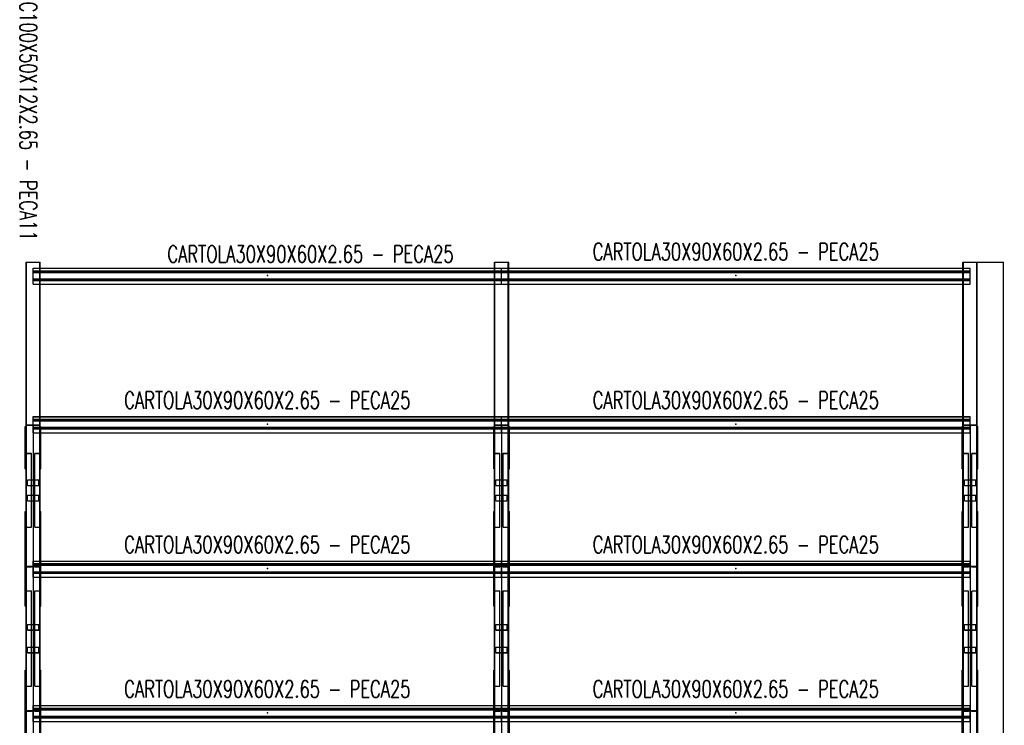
# Model space of a CAD drawing. Header units: feet. Extents: x -13577 to 173285, y -65833 to 34873.
# Tile 58 of 127: x 29369 to 36305, y 10013 to 14980. Entities that reach past the tile are written whole.
import ezdxf
from ezdxf.enums import TextEntityAlignment as Align

# ---------------------------------------------------------------- set-up
doc = ezdxf.new("R2010")
doc.units = ezdxf.units.FT
doc.header["$LTSCALE"] = 10
doc.header["$MEASUREMENT"] = 0
doc.linetypes.add('HIDDEN', pattern=[0.375, 0.25, -0.125])
doc.layers.get('0').update_dxf_attribs({"linetype": 'CONTINUOUS'})
for name, color, linetype in [('FORIR', 4, 'CONTINUOUS'), ('G', 3, 'CONTINUOUS'), ('TR', 6, 'HIDDEN'), ('TXT1', 7, 'CONTINUOUS')]:
    doc.layers.add(name, color=color, linetype=linetype)
doc.styles.add('1', font='romans.shx', dxfattribs={"width": 0.7, "height": 50})
doc.dimstyles.get("Standard").update_dxf_attribs({"dimtxt": 50, "dimasz": 1, "dimexe": 1, "dimexo": 1, "dimgap": 1, "dimtad": 1, "dimdec": 0, "dimdsep": 46, "dimtxsty": '1', "dimblk": 'ARCHTICK', "dimcen": 3, "dimclrd": 1, "dimclre": 1, "dimclrt": 3, "dimadec": 0, "dimazin": 0, "dimtfac": 1, "dimtdec": 0, "dimtix": 1, "dimtmove": 0, "dimatfit": 3, "dimfxl": 0, "dimtolj": 1, "dimarcsym": 0})

# ---------------------------------------------------------------- blocks, each defined once
blk = doc.blocks.new('3D_INFOM')
blk.add_point((0, 0))
at = {"layer": 'FORIR', "flags": 1}
for tag, p in [('MARK', (7.55, -4.31)), ('NUM_DIS', (7.55, -11.68)), ('NOT_PEZ', (45.73, -11.68)), ('QTA_PEZ', (7.55, -18.55)), ('TIP_PEZ', (45.73, -18.55)), ('TRA_PEZ', (7.55, -26.33)), ('COS_PEZ', (45.73, -26.33)), ('DES_PEZ', (7.55, -33.75))]:
    blk.add_attdef(tag, p, '', height=5, dxfattribs=at)
blk = doc.blocks.new('_ArchTick')
at = {"color": 0, "linetype": 'ByBlock', "const_width": 0.15}
blk.add_lwpolyline([(-0.5, -0.5), (0.5, 0.5)], dxfattribs=at)

msp = doc.modelspace()

# ---------------------------------------------------------------- linework, layer by layer
for p, q in [((29463.2, 12128.7), (29463.2, 11112)), ((29463.2, 12128.7), (29463.2, 9078.6)), ((29463.2, 12128.7), (29463.2, 9078.6)), ((29463.2, 12128.7), (29463.2, 9078.6)), ((36063.3, 12128.7), (36063.3, 11112)), ((36063.3, 12128.7), (36063.3, 9078.6)), ((36063.3, 12128.7), (36063.3, 9078.6)), ((36063.3, 12128.7), (36063.3, 9078.6)), ((29463.2, 11112), (29463.2, 10095.3)), ((36063.3, 11112), (36063.3, 10095.3)), ((36063.3, 11112), (36063.3, 11112)), ((29463.2, 10095.3), (29463.2, 9078.6)), ((29463.2, 10095.3), (29463.2, 10095.3)), ((36063.3, 10095.3), (36063.3, 9078.6)), ((36063.3, 10095.3), (36063.3, 10095.3))]:
    msp.add_line(p, q)
at = {"layer": 'G'}
for p, q in [((29413.2, 13274), (29513.2, 13274)), ((29413.2, 4883.2), (29413.2, 13274)), ((29513.2, 13231.5), (29513.2, 13274)), ((32713.3, 13274), (32813.3, 13274)), ((32713.3, 13231.5), (32713.3, 13274)), ((32813.3, 13231.5), (32813.3, 13274)), ((36013.3, 13274), (36113.3, 13274)), ((36013.3, 13231.5), (36013.3, 13274)), ((36113.3, 4883.2), (36113.3, 13274)), ((29463.2, 13117.8), (29463.2, 13231.5)), ((29463.2, 13231.5), (36063.3, 13231.5)), ((29463.2, 13213.3), (36063.3, 13213.3)), ((32763.3, 13117.8), (32763.3, 13231.5)), ((36063.3, 13117.8), (36063.3, 13231.5)), ((29463.2, 13153.6), (36063.3, 13153.6)), ((29463.2, 13144.9), (36063.3, 13144.9)), ((29463.2, 13118.1), (36063.3, 13118.1)), ((29463.2, 13117.8), (36063.3, 13117.8)), ((29513.2, 12185.7), (29513.2, 13117.8)), ((32713.3, 12185.7), (32713.3, 13117.8)), ((32813.3, 12185.7), (32813.3, 13117.8)), ((36013.3, 12185.7), (36013.3, 13117.8)), ((29463.2, 12072), (29463.2, 12185.7)), ((29463.2, 12185.7), (36063.3, 12185.7)), ((29463.2, 12167.5), (36063.3, 12167.5)), ((32763.3, 12072), (32763.3, 12185.7)), ((36063.3, 12072), (36063.3, 12185.7)), ((29408.2, 12115.9), (29413.2, 12115.9)), ((29408.2, 11818.4), (29408.2, 12115.9)), ((29413.2, 12128.7), (29463.2, 12128.7)), ((29463.2, 12107.8), (36063.3, 12107.8)), ((29463.2, 12099.2), (36063.3, 12099.2)), ((29463.2, 12072.3), (36063.3, 12072.3)), ((29463.2, 12072), (36063.3, 12072)), ((29513.2, 11169), (29513.2, 12072)), ((29518.2, 11818.4), (29518.2, 12072)), ((32708.3, 11818.4), (32708.3, 12072)), ((32818.3, 11818.4), (32818.3, 12072)), ((36008.3, 11818.4), (36008.3, 12072)), ((36013.3, 11169), (36013.3, 12072)), ((36063.3, 12128.7), (36113.3, 12128.7)), ((36113.3, 12115.9), (36118.3, 12115.9)), ((36118.3, 11818.4), (36118.3, 12115.9)), ((29408.2, 11832.3), (29413.2, 11832.3)), ((29408.2, 11818.4), (29413.2, 11818.4)), ((29513.2, 11832.3), (29518.2, 11832.3)), ((29513.2, 11818.4), (29518.2, 11818.4)), ((32708.3, 11832.3), (32713.3, 11832.3)), ((32708.3, 11818.4), (32713.3, 11818.4)), ((32813.3, 11832.3), (32818.3, 11832.3)), ((32813.3, 11818.4), (32818.3, 11818.4)), ((36008.3, 11832.3), (36013.3, 11832.3)), ((36008.3, 11818.4), (36013.3, 11818.4)), ((36113.3, 11832.3), (36118.3, 11832.3)), ((36113.3, 11818.4), (36118.3, 11818.4)), ((29408.2, 11518), (29413.2, 11518)), ((29408.2, 10851.4), (29408.2, 11518)), ((29513.2, 11518), (29518.2, 11518)), ((29518.2, 11169), (29518.2, 11518)), ((32708.3, 11518), (32713.3, 11518)), ((32813.3, 11518), (32818.3, 11518)), ((36008.3, 11169), (36008.3, 11518)), ((36008.3, 11518), (36013.3, 11518)), ((36113.3, 11518), (36118.3, 11518)), ((36118.3, 10851.4), (36118.3, 11518)), ((29463.2, 11169), (36063.3, 11169)), ((36063.3, 11055.3), (36063.3, 11169)), ((29463.2, 11150.8), (36063.3, 11150.8)), ((36113.3, 11148.9), (36118.3, 11148.9)), ((29463.2, 11091.1), (36063.3, 11091.1)), ((29463.2, 11082.5), (36063.3, 11082.5)), ((29463.2, 11055.6), (36063.3, 11055.6)), ((29463.2, 11055.3), (36063.3, 11055.3)), ((29513.2, 10152.3), (29513.2, 11055.3)), ((36008.3, 10851.4), (36008.3, 11055.3)), ((36013.3, 10152.3), (36013.3, 11055.3)), ((36008.3, 10865.4), (36013.3, 10865.4)), ((36008.3, 10851.4), (36013.3, 10851.4)), ((36113.3, 10865.4), (36118.3, 10865.4)), ((36113.3, 10851.4), (36118.3, 10851.4)), ((29408.2, 9864.6), (29408.2, 10401.3)), ((29518.2, 10152.3), (29518.2, 10401.3)), ((36008.3, 10152.3), (36008.3, 10401.3)), ((36008.3, 10401.3), (36013.3, 10401.3)), ((36113.3, 10401.3), (36118.3, 10401.3)), ((36118.3, 9864.6), (36118.3, 10401.3)), ((29408.2, 10132.2), (29413.2, 10132.2)), ((29463.2, 10038.6), (29463.2, 10152.3)), ((29463.2, 10152.3), (36063.3, 10152.3)), ((29463.2, 10134.1), (36063.3, 10134.1)), ((36063.3, 10038.6), (36063.3, 10152.3)), ((36113.3, 10132.2), (36118.3, 10132.2)), ((29463.2, 10074.4), (36063.3, 10074.4)), ((29463.2, 10065.8), (36063.3, 10065.8)), ((29463.2, 10038.9), (36063.3, 10038.9)), ((29463.2, 10038.6), (36063.3, 10038.6)), ((29513.2, 9334.6), (29513.2, 10038.6)), ((29518.2, 9864.6), (29518.2, 10038.6)), ((36008.3, 9864.6), (36008.3, 10038.6)), ((36013.3, 9334.6), (36013.3, 10038.6))]:
    msp.add_line(p, q, dxfattribs=at)
at = {"layer": 'TR'}
for p, q in [((29413.2, 13270), (29416.3, 13270)), ((29416.3, 9082.3), (29416.3, 13273.7)), ((29416.3, 13273.7), (29510.2, 13273.7)), ((29510.2, 9082.3), (29510.2, 13273.7)), ((29510.2, 13270), (29513.2, 13270)), ((32713.3, 13270), (32716.3, 13270)), ((32716.3, 13273.7), (32810.2, 13273.7)), ((32810.2, 13270), (32813.3, 13270)), ((36013.3, 13270), (36016.3, 13270)), ((36016.3, 13273.7), (36110.2, 13273.7)), ((36016.3, 9082.3), (36016.3, 13273.7)), ((36110.2, 9082.3), (36110.2, 13273.7)), ((36110.2, 13270), (36113.3, 13270)), ((29463.2, 13231.2), (36063.3, 13231.2)), ((29463.2, 13210), (36063.3, 13210)), ((29463.2, 13204.6), (36063.3, 13204.6)), ((29463.2, 13201.3), (36063.3, 13201.3)), ((29513.2, 13117.8), (29513.2, 13231.5)), ((32713.3, 13117.8), (32713.3, 13231.5)), ((32813.3, 13117.8), (32813.3, 13231.5)), ((36013.3, 13117.8), (36013.3, 13231.5)), ((29463.2, 13156.3), (36063.3, 13156.3)), ((29463.2, 13147.7), (36063.3, 13147.7)), ((29463.2, 12185.4), (36063.3, 12185.4)), ((29463.2, 12164.2), (36063.3, 12164.2)), ((29463.2, 12158.9), (36063.3, 12158.9)), ((29463.2, 12155.5), (36063.3, 12155.5)), ((29513.2, 12072), (29513.2, 12185.7)), ((32713.3, 12072), (32713.3, 12185.7)), ((32813.3, 12072), (32813.3, 12185.7)), ((36013.3, 12072), (36013.3, 12185.7)), ((29408.2, 12102), (29413.2, 12102)), ((29413.2, 12088.7), (29416.3, 12088.7)), ((29416.3, 12125.7), (29510.2, 12125.7)), ((29463.2, 12128.7), (29513.2, 12128.7)), ((29463.2, 12110.5), (36063.3, 12110.5)), ((29463.2, 12101.9), (36063.3, 12101.9)), ((29510.2, 12088.7), (29513.2, 12088.7)), ((29513.2, 12115.9), (29518.2, 12115.9)), ((29513.2, 12102), (29518.2, 12102)), ((29518.2, 12072), (29518.2, 12115.9)), ((32708.3, 12072), (32708.3, 12115.9)), ((32708.3, 12115.9), (32713.3, 12115.9)), ((32708.3, 12102), (32713.3, 12102)), ((32713.3, 12128.7), (32813.3, 12128.7)), ((32713.3, 12088.7), (32716.3, 12088.7)), ((32716.3, 12125.7), (32810.2, 12125.7)), ((32810.2, 12088.7), (32813.3, 12088.7)), ((32813.3, 12115.9), (32818.3, 12115.9)), ((32813.3, 12102), (32818.3, 12102)), ((32818.3, 12072), (32818.3, 12115.9)), ((36008.3, 12072), (36008.3, 12115.9)), ((36008.3, 12115.9), (36013.3, 12115.9)), ((36008.3, 12102), (36013.3, 12102)), ((36013.3, 12128.7), (36063.3, 12128.7)), ((36013.3, 12088.7), (36016.3, 12088.7)), ((36016.3, 12125.7), (36110.2, 12125.7)), ((36110.2, 12088.7), (36113.3, 12088.7)), ((36113.3, 12102), (36118.3, 12102)), ((29413.2, 11934.6), (29416.4, 11934.6)), ((29416.4, 11407.8), (29416.4, 11934.6)), ((29510, 11407.8), (29510, 11934.6)), ((29510, 11934.6), (29513.2, 11934.6)), ((32713.3, 11934.6), (32716.5, 11934.6)), ((32810.1, 11934.6), (32813.3, 11934.6)), ((36013.3, 11934.6), (36016.5, 11934.6)), ((36016.5, 11407.8), (36016.5, 11934.6)), ((36110.1, 11407.8), (36110.1, 11934.6)), ((36110.1, 11934.6), (36113.3, 11934.6)), ((29413.2, 11927.2), (29451.2, 11927.2)), ((29416.4, 11927.8), (29451.2, 11927.8)), ((29451.2, 11407.2), (29451.2, 11927.8)), ((29475.2, 11407.2), (29475.2, 11927.8)), ((29475.2, 11927.8), (29510, 11927.8)), ((29475.2, 11927.2), (29513.2, 11927.2)), ((32713.3, 11927.2), (32751.3, 11927.2)), ((32716.5, 11927.8), (32751.3, 11927.8)), ((32775.3, 11927.8), (32810.1, 11927.8)), ((32775.3, 11927.2), (32813.3, 11927.2)), ((36013.3, 11927.2), (36051.3, 11927.2)), ((36016.5, 11927.8), (36051.3, 11927.8)), ((36051.3, 11407.2), (36051.3, 11927.8)), ((36075.3, 11927.8), (36110.1, 11927.8)), ((36075.3, 11407.2), (36075.3, 11927.8)), ((36075.3, 11927.2), (36113.3, 11927.2)), ((29423.2, 11701), (29423.2, 11740.8)), ((29423.2, 11740.8), (29503.2, 11740.8)), ((29423.2, 11740.2), (29503.2, 11740.2)), ((29503.2, 11701), (29503.2, 11740.8)), ((32723.3, 11701), (32723.3, 11740.8)), ((32723.3, 11740.8), (32803.3, 11740.8)), ((32723.3, 11740.2), (32803.3, 11740.2)), ((32803.3, 11701), (32803.3, 11740.8)), ((36023.3, 11701), (36023.3, 11740.8)), ((36023.3, 11740.8), (36103.3, 11740.8)), ((36023.3, 11740.2), (36103.3, 11740.2)), ((36103.3, 11701), (36103.3, 11740.8)), ((29423.2, 11701.5), (29503.2, 11701.5)), ((29423.2, 11701), (29503.2, 11701)), ((32723.3, 11701.5), (32803.3, 11701.5)), ((32723.3, 11701), (32803.3, 11701)), ((36023.3, 11701.5), (36103.3, 11701.5)), ((36023.3, 11701), (36103.3, 11701)), ((29423.2, 11593), (29423.2, 11632.9)), ((29423.2, 11632.9), (29503.2, 11632.9)), ((29423.2, 11632.3), (29503.2, 11632.3)), ((29423.2, 11593.6), (29503.2, 11593.6)), ((29423.2, 11593), (29503.2, 11593)), ((29503.2, 11593), (29503.2, 11632.9)), ((32723.3, 11593), (32723.3, 11632.9)), ((32723.3, 11632.9), (32803.3, 11632.9)), ((32723.3, 11632.3), (32803.3, 11632.3)), ((32723.3, 11593.6), (32803.3, 11593.6)), ((32723.3, 11593), (32803.3, 11593)), ((32803.3, 11593), (32803.3, 11632.9)), ((36023.3, 11593), (36023.3, 11632.9)), ((36023.3, 11632.9), (36103.3, 11632.9)), ((36023.3, 11632.3), (36103.3, 11632.3)), ((36023.3, 11593.6), (36103.3, 11593.6)), ((36023.3, 11593), (36103.3, 11593)), ((36103.3, 11593), (36103.3, 11632.9)), ((29413.2, 11414.5), (29416.4, 11414.5)), ((29413.2, 11407.2), (29451.2, 11407.2)), ((29416.4, 11407.8), (29451.2, 11407.8)), ((29475.2, 11407.8), (29510, 11407.8)), ((29475.2, 11407.2), (29513.2, 11407.2)), ((29510, 11414.5), (29513.2, 11414.5)), ((36013.3, 11414.5), (36016.5, 11414.5)), ((36013.3, 11407.2), (36051.3, 11407.2)), ((36016.5, 11407.8), (36051.3, 11407.8)), ((36075.3, 11407.8), (36110.1, 11407.8)), ((36075.3, 11407.2), (36113.3, 11407.2)), ((36110.1, 11414.5), (36113.3, 11414.5)), ((29463.2, 11168.7), (36063.3, 11168.7)), ((36008.3, 11055.3), (36008.3, 11169)), ((36013.3, 11055.3), (36013.3, 11169)), ((29463.2, 11147.5), (36063.3, 11147.5)), ((29463.2, 11142.2), (36063.3, 11142.2)), ((29463.2, 11138.8), (36063.3, 11138.8)), ((36008.3, 11148.9), (36013.3, 11148.9)), ((36008.3, 11135), (36013.3, 11135)), ((36013.3, 11131), (36113.3, 11131)), ((36016.5, 11127.8), (36051.3, 11127.8)), ((36016.5, 11093), (36016.5, 11127.8)), ((36023.3, 11134), (36103.3, 11134)), ((36023.3, 11131), (36023.3, 11134)), ((36051.3, 11127.8), (36051.3, 11131)), ((36075.3, 11127.8), (36075.3, 11131)), ((36075.3, 11127.8), (36110.1, 11127.8)), ((36103.3, 11131), (36103.3, 11134)), ((36110.1, 11093), (36110.1, 11127.8)), ((36113.3, 11135), (36118.3, 11135)), ((29463.2, 11093.8), (36063.3, 11093.8)), ((29463.2, 11085.2), (36063.3, 11085.2)), ((36008.3, 11088), (36013.3, 11088)), ((36013.3, 11093), (36016.5, 11093)), ((36110.1, 11093), (36113.3, 11093)), ((36113.3, 11088), (36118.3, 11088)), ((36013.3, 10970.2), (36016.5, 10970.2)), ((36013.3, 10959.4), (36051.3, 10959.4)), ((36016.5, 10288.3), (36016.5, 10970.2)), ((36016.5, 10960.3), (36051.3, 10960.3)), ((36051.3, 10287.4), (36051.3, 10960.3)), ((36075.3, 10960.3), (36110.1, 10960.3)), ((36075.3, 10287.4), (36075.3, 10960.3)), ((36075.3, 10959.4), (36113.3, 10959.4)), ((36110.1, 10970.2), (36113.3, 10970.2)), ((36110.1, 10288.3), (36110.1, 10970.2)), ((36023.3, 10722.6), (36103.3, 10722.6)), ((36023.3, 10683.4), (36023.3, 10722.6)), ((36023.3, 10721.8), (36103.3, 10721.8)), ((36023.3, 10684.3), (36103.3, 10684.3)), ((36023.3, 10683.4), (36103.3, 10683.4)), ((36103.3, 10683.4), (36103.3, 10722.6)), ((36023.3, 10523.3), (36023.3, 10562.5)), ((36023.3, 10562.5), (36103.3, 10562.5)), ((36023.3, 10561.7), (36103.3, 10561.7)), ((36103.3, 10523.3), (36103.3, 10562.5)), ((36023.3, 10524.2), (36103.3, 10524.2)), ((36023.3, 10523.3), (36103.3, 10523.3)), ((36013.3, 10298.2), (36016.5, 10298.2)), ((36013.3, 10287.4), (36051.3, 10287.4)), ((36016.5, 10288.3), (36051.3, 10288.3)), ((36075.3, 10288.3), (36110.1, 10288.3)), ((36075.3, 10287.4), (36113.3, 10287.4)), ((36110.1, 10298.2), (36113.3, 10298.2)), ((29463.2, 10152), (36063.3, 10152)), ((29463.2, 10130.8), (36063.3, 10130.8)), ((29513.2, 10038.6), (29513.2, 10152.3)), ((29513.2, 10132.2), (29518.2, 10132.2)), ((29518.2, 10038.6), (29518.2, 10152.3)), ((36008.3, 10038.6), (36008.3, 10152.3)), ((36008.3, 10132.2), (36013.3, 10132.2)), ((36013.3, 10038.6), (36013.3, 10152.3)), ((29408.2, 10118.3), (29413.2, 10118.3)), ((29408.2, 10071.3), (29413.2, 10071.3)), ((29413.2, 10114.3), (29513.2, 10114.3)), ((29413.2, 10076.3), (29416.4, 10076.3)), ((29416.4, 10111.1), (29451.2, 10111.1)), ((29416.4, 10076.3), (29416.4, 10111.1)), ((29423.2, 10114.3), (29423.2, 10117.3)), ((29423.2, 10117.3), (29503.2, 10117.3)), ((29451.2, 10111.1), (29451.2, 10114.3)), ((29463.2, 10125.5), (36063.3, 10125.5)), ((29463.2, 10122.1), (36063.3, 10122.1)), ((29463.2, 10077.1), (36063.3, 10077.1)), ((29463.2, 10068.5), (36063.3, 10068.5)), ((29475.2, 10111.1), (29475.2, 10114.3)), ((29475.2, 10111.1), (29510, 10111.1)), ((29503.2, 10114.3), (29503.2, 10117.3)), ((29510, 10076.3), (29510, 10111.1)), ((29510, 10076.3), (29513.2, 10076.3)), ((29513.2, 10118.3), (29518.2, 10118.3)), ((29513.2, 10071.3), (29518.2, 10071.3)), ((36008.3, 10118.3), (36013.3, 10118.3)), ((36008.3, 10071.3), (36013.3, 10071.3)), ((36013.3, 10114.3), (36113.3, 10114.3)), ((36013.3, 10076.3), (36016.5, 10076.3)), ((36016.5, 10111.1), (36051.3, 10111.1)), ((36016.5, 10076.3), (36016.5, 10111.1)), ((36023.3, 10114.3), (36023.3, 10117.3)), ((36023.3, 10117.3), (36103.3, 10117.3)), ((36051.3, 10111.1), (36051.3, 10114.3)), ((36075.3, 10111.1), (36075.3, 10114.3)), ((36075.3, 10111.1), (36110.1, 10111.1)), ((36103.3, 10114.3), (36103.3, 10117.3)), ((36110.1, 10076.3), (36110.1, 10111.1)), ((36110.1, 10076.3), (36113.3, 10076.3)), ((36113.3, 10118.3), (36118.3, 10118.3)), ((36113.3, 10071.3), (36118.3, 10071.3))]:
    msp.add_line(p, q, dxfattribs=at)
at = {"layer": 'TXT1', "color": 7}
for p, q in [((32716.3, 9082.3), (32716.3, 13273.7)), ((32810.2, 9082.3), (32810.2, 13273.7)), ((32713.3, 11169), (32713.3, 12072)), ((32763.3, 12128.7), (32763.3, 11112)), ((32763.3, 12128.7), (32763.3, 9078.6)), ((32763.3, 12128.7), (32763.3, 9078.6)), ((32763.3, 12128.7), (32763.3, 9078.6)), ((32813.3, 11169), (32813.3, 12072)), ((32716.5, 11407.8), (32716.5, 11934.6)), ((32810.1, 11407.8), (32810.1, 11934.6)), ((32751.3, 11407.2), (32751.3, 11927.8)), ((32775.3, 11407.2), (32775.3, 11927.8)), ((32708.3, 11169), (32708.3, 11518)), ((32818.3, 11169), (32818.3, 11518)), ((32713.3, 11414.5), (32716.5, 11414.5)), ((32713.3, 11407.2), (32751.3, 11407.2)), ((32716.5, 11407.8), (32751.3, 11407.8)), ((32775.3, 11407.8), (32810.1, 11407.8)), ((32775.3, 11407.2), (32813.3, 11407.2)), ((32810.1, 11414.5), (32813.3, 11414.5)), ((29463.2, 11055.3), (29463.2, 11169)), ((29513.2, 11055.3), (29513.2, 11169)), ((29518.2, 11055.3), (29518.2, 11169)), ((32708.3, 11055.3), (32708.3, 11169)), ((32713.3, 11055.3), (32713.3, 11169)), ((32763.3, 11055.3), (32763.3, 11169)), ((32813.3, 11055.3), (32813.3, 11169)), ((32818.3, 11055.3), (32818.3, 11169)), ((29408.2, 11148.9), (29413.2, 11148.9)), ((29408.2, 11135), (29413.2, 11135)), ((29413.2, 11131), (29513.2, 11131)), ((29416.4, 11127.8), (29451.2, 11127.8)), ((29416.4, 11093), (29416.4, 11127.8)), ((29423.2, 11134), (29503.2, 11134)), ((29423.2, 11131), (29423.2, 11134)), ((29451.2, 11127.8), (29451.2, 11131)), ((29463.2, 11112), (29463.2, 11112)), ((29475.2, 11127.8), (29475.2, 11131)), ((29475.2, 11127.8), (29510, 11127.8)), ((29503.2, 11131), (29503.2, 11134)), ((29510, 11093), (29510, 11127.8)), ((29513.2, 11148.9), (29518.2, 11148.9)), ((29513.2, 11135), (29518.2, 11135)), ((32708.3, 11148.9), (32713.3, 11148.9)), ((32708.3, 11135), (32713.3, 11135)), ((32713.3, 11131), (32813.3, 11131)), ((32716.5, 11127.8), (32751.3, 11127.8)), ((32716.5, 11093), (32716.5, 11127.8)), ((32723.3, 11134), (32803.3, 11134)), ((32723.3, 11131), (32723.3, 11134)), ((32751.3, 11127.8), (32751.3, 11131)), ((32763.3, 11112), (32763.3, 10095.3)), ((32763.3, 11112), (32763.3, 11112)), ((32775.3, 11127.8), (32775.3, 11131)), ((32775.3, 11127.8), (32810.1, 11127.8)), ((32803.3, 11131), (32803.3, 11134)), ((32810.1, 11093), (32810.1, 11127.8)), ((32813.3, 11148.9), (32818.3, 11148.9)), ((32813.3, 11135), (32818.3, 11135)), ((29408.2, 11088), (29413.2, 11088)), ((29413.2, 11093), (29416.4, 11093)), ((29510, 11093), (29513.2, 11093)), ((29513.2, 11088), (29518.2, 11088)), ((29518.2, 10851.4), (29518.2, 11055.3)), ((32708.3, 11088), (32713.3, 11088)), ((32708.3, 10851.4), (32708.3, 11055.3)), ((32713.3, 11093), (32716.5, 11093)), ((32713.3, 10152.3), (32713.3, 11055.3)), ((32810.1, 11093), (32813.3, 11093)), ((32813.3, 11088), (32818.3, 11088)), ((32813.3, 10152.3), (32813.3, 11055.3)), ((32818.3, 10851.4), (32818.3, 11055.3)), ((29413.2, 10970.2), (29416.4, 10970.2)), ((29413.2, 10959.4), (29451.2, 10959.4)), ((29416.4, 10288.3), (29416.4, 10970.2)), ((29416.4, 10960.3), (29451.2, 10960.3)), ((29451.2, 10287.4), (29451.2, 10960.3)), ((29475.2, 10960.3), (29510, 10960.3)), ((29475.2, 10287.4), (29475.2, 10960.3)), ((29475.2, 10959.4), (29513.2, 10959.4)), ((29510, 10288.3), (29510, 10970.2)), ((29510, 10970.2), (29513.2, 10970.2)), ((32713.3, 10970.2), (32716.5, 10970.2)), ((32713.3, 10959.4), (32751.3, 10959.4)), ((32716.5, 10288.3), (32716.5, 10970.2)), ((32716.5, 10960.3), (32751.3, 10960.3)), ((32751.3, 10287.4), (32751.3, 10960.3)), ((32775.3, 10287.4), (32775.3, 10960.3)), ((32775.3, 10960.3), (32810.1, 10960.3)), ((32775.3, 10959.4), (32813.3, 10959.4)), ((32810.1, 10288.3), (32810.1, 10970.2)), ((32810.1, 10970.2), (32813.3, 10970.2)), ((29408.2, 10865.4), (29413.2, 10865.4)), ((29408.2, 10851.4), (29413.2, 10851.4)), ((29513.2, 10865.4), (29518.2, 10865.4)), ((29513.2, 10851.4), (29518.2, 10851.4)), ((32708.3, 10865.4), (32713.3, 10865.4)), ((32708.3, 10851.4), (32713.3, 10851.4)), ((32813.3, 10865.4), (32818.3, 10865.4)), ((32813.3, 10851.4), (32818.3, 10851.4)), ((29423.2, 10683.4), (29423.2, 10722.6)), ((29423.2, 10722.6), (29503.2, 10722.6)), ((29423.2, 10721.8), (29503.2, 10721.8)), ((29423.2, 10684.3), (29503.2, 10684.3)), ((29423.2, 10683.4), (29503.2, 10683.4)), ((29503.2, 10683.4), (29503.2, 10722.6)), ((32723.3, 10683.4), (32723.3, 10722.6)), ((32723.3, 10722.6), (32803.3, 10722.6)), ((32723.3, 10721.8), (32803.3, 10721.8)), ((32723.3, 10684.3), (32803.3, 10684.3)), ((32723.3, 10683.4), (32803.3, 10683.4)), ((32803.3, 10683.4), (32803.3, 10722.6)), ((29423.2, 10523.3), (29423.2, 10562.5)), ((29423.2, 10562.5), (29503.2, 10562.5)), ((29423.2, 10561.7), (29503.2, 10561.7)), ((29503.2, 10523.3), (29503.2, 10562.5)), ((32723.3, 10523.3), (32723.3, 10562.5)), ((32723.3, 10562.5), (32803.3, 10562.5)), ((32723.3, 10561.7), (32803.3, 10561.7)), ((32803.3, 10523.3), (32803.3, 10562.5)), ((29423.2, 10524.2), (29503.2, 10524.2)), ((29423.2, 10523.3), (29503.2, 10523.3)), ((32723.3, 10524.2), (32803.3, 10524.2)), ((32723.3, 10523.3), (32803.3, 10523.3)), ((29408.2, 10401.3), (29413.2, 10401.3)), ((29513.2, 10401.3), (29518.2, 10401.3)), ((32708.3, 10152.3), (32708.3, 10401.3)), ((32708.3, 10401.3), (32713.3, 10401.3)), ((32813.3, 10401.3), (32818.3, 10401.3)), ((32818.3, 10152.3), (32818.3, 10401.3)), ((29413.2, 10298.2), (29416.4, 10298.2)), ((29413.2, 10287.4), (29451.2, 10287.4)), ((29416.4, 10288.3), (29451.2, 10288.3)), ((29475.2, 10288.3), (29510, 10288.3)), ((29475.2, 10287.4), (29513.2, 10287.4)), ((29510, 10298.2), (29513.2, 10298.2)), ((32713.3, 10298.2), (32716.5, 10298.2)), ((32713.3, 10287.4), (32751.3, 10287.4)), ((32716.5, 10288.3), (32751.3, 10288.3)), ((32775.3, 10288.3), (32810.1, 10288.3)), ((32775.3, 10287.4), (32813.3, 10287.4)), ((32810.1, 10298.2), (32813.3, 10298.2)), ((32708.3, 10038.6), (32708.3, 10152.3)), ((32708.3, 10132.2), (32713.3, 10132.2)), ((32713.3, 10038.6), (32713.3, 10152.3)), ((32763.3, 10038.6), (32763.3, 10152.3)), ((32813.3, 10038.6), (32813.3, 10152.3)), ((32813.3, 10132.2), (32818.3, 10132.2)), ((32818.3, 10038.6), (32818.3, 10152.3)), ((32708.3, 10118.3), (32713.3, 10118.3)), ((32708.3, 10071.3), (32713.3, 10071.3)), ((32713.3, 10114.3), (32813.3, 10114.3)), ((32713.3, 10076.3), (32716.5, 10076.3)), ((32716.5, 10111.1), (32751.3, 10111.1)), ((32716.5, 10076.3), (32716.5, 10111.1)), ((32723.3, 10114.3), (32723.3, 10117.3)), ((32723.3, 10117.3), (32803.3, 10117.3)), ((32751.3, 10111.1), (32751.3, 10114.3)), ((32763.3, 10095.3), (32763.3, 9078.6)), ((32763.3, 10095.3), (32763.3, 10095.3)), ((32775.3, 10111.1), (32775.3, 10114.3)), ((32775.3, 10111.1), (32810.1, 10111.1)), ((32803.3, 10114.3), (32803.3, 10117.3)), ((32810.1, 10076.3), (32810.1, 10111.1)), ((32810.1, 10076.3), (32813.3, 10076.3)), ((32813.3, 10118.3), (32818.3, 10118.3)), ((32813.3, 10071.3), (32818.3, 10071.3)), ((32708.3, 9864.6), (32708.3, 10038.6)), ((32713.3, 9334.6), (32713.3, 10038.6)), ((32813.3, 9334.6), (32813.3, 10038.6)), ((32818.3, 9864.6), (32818.3, 10038.6))]:
    msp.add_line(p, q, dxfattribs=at)

# ---------------------------------------------------------------- block references
at = {"xscale": 10, "yscale": 10, "zscale": 10}
for p in [(31113.3, 13179), (34413.3, 13179), (31113.3, 12133.2), (34413.3, 12133.2)]:
    msp.add_blockref('3D_INFOM', p, dxfattribs=at)
at = {"layer": 'TXT1', "color": 7, "xscale": 10, "yscale": 10, "zscale": 10}
for p in [(31113.3, 11116.5), (34413.3, 11116.5), (31113.3, 10099.8), (34413.3, 10099.8)]:
    msp.add_blockref('3D_INFOM', p, dxfattribs=at)

# ---------------------------------------------------------------- texts
at = {"layer": 'TXT1', "color": 7, "style": '1', "width": 0.7}
msp.add_text('C100X50X12X2.65 - PECA11', height=120, rotation=270, dxfattribs=at).set_placement((29333.2, 14267.5), align=Align.BOTTOM_CENTER)
for p in [(31417.5, 13234.3), (34413.3, 13251.5), (31113.2, 12205.7), (34413.3, 12205.7), (31113.2, 11189), (34413.3, 11189), (31113.2, 10172.3), (34413.3, 10172.3)]:
    msp.add_text('CARTOLA30X90X60X2.65 - PECA25', height=120, dxfattribs=at).set_placement(p, align=Align.BOTTOM_CENTER)

# ---------------------------------------------------------------- dimensions: what is measured, and where the dimension line sits
at = {"layer": 'TXT1'}
msp.add_linear_dim(base=(36297.7, 13274), p1=(36113.3, 4883.2), p2=(36113.3, 13274), angle=90, dimstyle='Standard', override={"dimtxt": 3}, dxfattribs=at).render()

doc.saveas('drawing.dxf')
